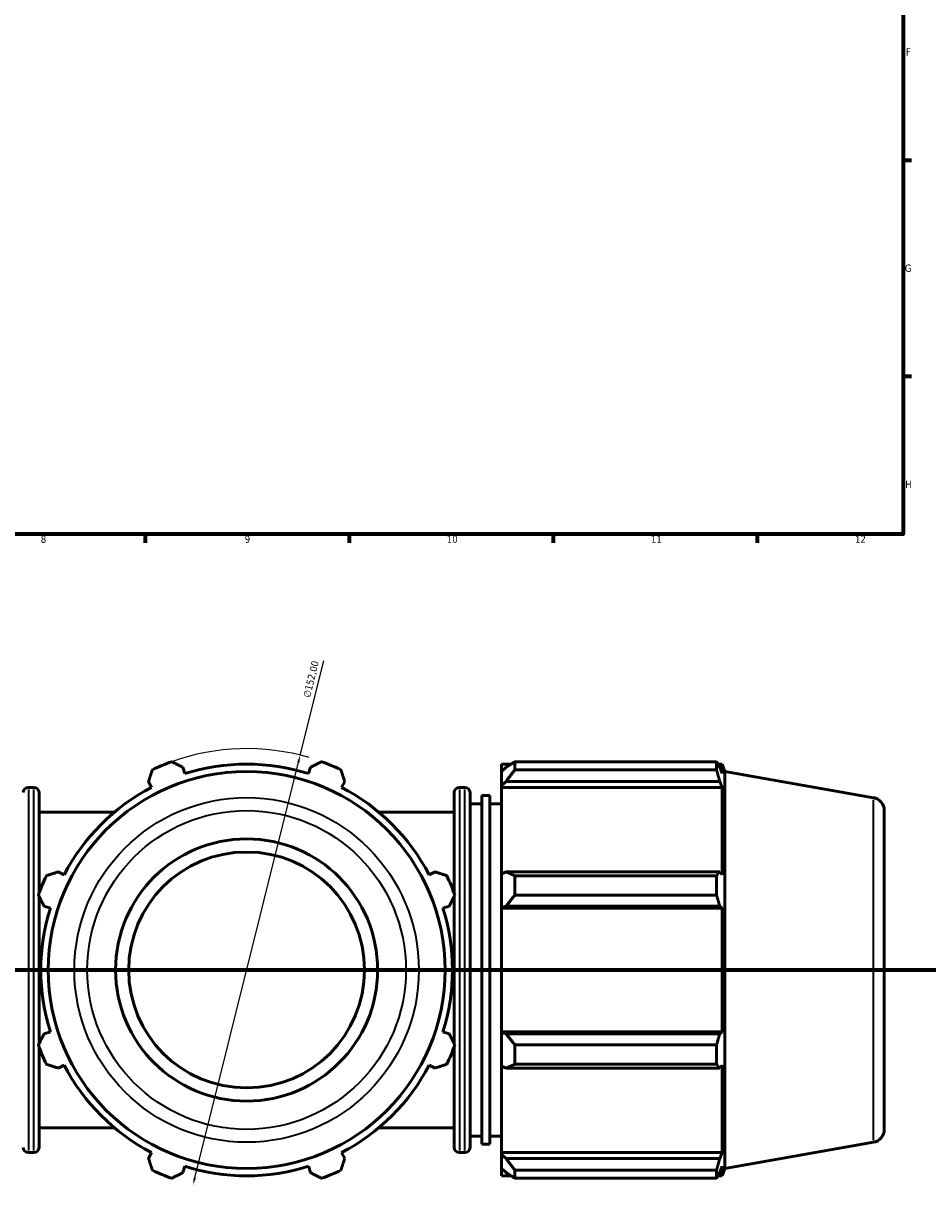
# Model space of a CAD drawing. Header units: millimetres. Extents: x 0 to 1518, y -203 to 1413.
# Tile 4 of 11: x 519 to 829, y -203 to 195. Entities that reach past the tile are written whole.
import ezdxf

# ---------------------------------------------------------------- set-up
doc = ezdxf.new("R2010")
doc.units = ezdxf.units.MM
doc.linetypes.add('CHAIN', pattern=[0.7087, 0.4724, -0.0591, 0.1181, -0.0591])
for name, color, linetype, lineweight in [('Border (ISO)', 7, 'Continuous', 70), ('Dimension (ISO)', 7, 'Continuous', 25), ('Section Line (ISO)', 7, 'CHAIN', 70), ('Visible (ISO)', 7, 'Continuous', 50), ('Visible Narrow (ISO)', 7, 'Continuous', 35)]:
    doc.layers.add(name, color=color, linetype=linetype, lineweight=lineweight)
doc.styles.add('Note Text (ISO)', font='tahoma.ttf')
doc.dimstyles.new('Default (ISO)', dxfattribs={"dimtxt": 2.5, "dimasz": 2.5, "dimexe": 3.175, "dimexo": 0, "dimgap": 0.762, "dimtad": 1, "dimrnd": 1e-08, "dimzin": 0, "dimtxsty": 'Note Text (ISO)', "dimcen": 0.09, "dimdle": 10, "dimclrd": 256, "dimclre": 256, "dimclrt": 232, "dimazin": 0, "dimtfac": 1.40208, "dimtmove": 0, "dimatfit": 3, "dimfxl": 1, "dimtolj": 1, "dimtzin": 0, "dimlwd": -1, "dimlwe": -1, "dimarcsym": 0})

# ---------------------------------------------------------------- blocks, each defined once
blk = doc.blocks.new('Borders Default Border')
at = {"layer": 'Border (ISO)'}
for p, q in [((821, 148.5), (823.9, 148.5)), ((821, 74.25), (823.9, 74.25)), ((560.67, 20), (560.67, 17.1)), ((630.75, 20), (630.75, 17.1)), ((700.83, 20), (700.83, 17.1)), ((770.92, 20), (770.92, 17.1))]:
    blk.add_line(p, q, dxfattribs=at)
at = {"layer": 'Border (ISO)', "flags": 128}
blk.add_lwpolyline([(20, 20), (20, 574), (821, 574), (821, 20), (20, 20)], dxfattribs=at)
at = {"layer": 'Border (ISO)', "color": 232, "true_color": 0xca0064, "char_height": 2.5, "attachment_point": 7, "style": 'Note Text (ISO)'}
for s, insert in [('F', (822, 184.38)), ('G', (821.61, 110.08)), ('H', (821.74, 35.88)), ('8', (524.81, 17.04)), ('9', (594.88, 17.05)), ('10', (664.29, 17.05)), ('11', (734.37, 17.1)), ('12', (804.46, 17.1))]:
    blk.add_mtext(s, dxfattribs=dict(at, insert=insert))
blk = doc.blocks.new('2dTransSection0')
at = {"layer": 'Section Line (ISO)', "linetype": 'CHAIN'}
blk.add_line((181.61, -129.56), (1077.77, -129.56), dxfattribs=at)
blk = doc.blocks.new('*D15')
at = {"layer": 'Defpoints', "color": 0, "transparency": 16777216}
for p in [(613.92, -55.82), (577.14, -203.31)]:
    blk.add_point(p, dxfattribs=at)
at = {"layer": 'Dimension (ISO)', "transparency": 16777216}
for p, q in [((613.92, -55.82), (622, -23.43)), ((577.75, -200.88), (613.32, -58.25))]:
    blk.add_line(p, q, dxfattribs=at)
blk.add_arc((595.53, -129.56), 76, 73.6038, 109.792, dxfattribs=at)
for points in [[(612.91, -58.15), (613.72, -58.35), (613.92, -55.82)], [(577.34, -200.78), (578.15, -200.98), (577.14, -203.31)]]:
    blk.add_solid(points, dxfattribs=at)
at = {"layer": 'Dimension (ISO)', "color": 232, "true_color": 0xca0064, "transparency": 16777216, "insert": (614.85, -35.68), "char_height": 2.5, "attachment_point": 1, "rotation": 75.9974, "style": 'Note Text (ISO)'}
blk.add_mtext('\\A1;∅152,00', dxfattribs=at)

msp = doc.modelspace()

# ---------------------------------------------------------------- linework, layer by layer
at = {"layer": 'Visible (ISO)'}
for p, q in [((683.131, -58.883), (683.131, -61.43)), ((683.131, -58.883), (686.367, -58.883)), ((687.691, -58.053), (687.691, -60.801)), ((687.691, -58.053), (756.925, -58.053)), ((756.925, -60.801), (756.925, -58.053)), ((757.408, -58.883), (758.862, -58.883)), ((758.862, -62.155), (758.862, -58.883)), ((759.781, -61.409), (758.862, -58.883)), ((574.277, -62.155), (573.592, -59.98)), ((617.471, -59.98), (616.785, -62.155)), ((684.651, -59.98), (683.131, -61.43)), ((683.131, -66.195), (683.131, -61.43)), ((756.925, -60.801), (687.691, -60.801)), ((758.862, -62.155), (758.032, -59.98)), ((759.781, -197.717), (759.781, -61.409)), ((810.813, -70.408), (759.781, -61.409)), ((522.431, -66.863), (520.598, -66.863)), ((561.842, -64.847), (562.895, -66.869)), ((628.168, -66.869), (629.22, -64.847)), ((668.631, -66.863), (670.465, -66.863)), ((683.131, -66.195), (684.651, -64.847)), ((683.131, -66.869), (683.131, -66.195)), ((683.131, -66.869), (683.131, -96.576)), ((683.131, -66.869), (758.862, -66.869)), ((684.651, -64.847), (758.032, -64.847)), ((758.032, -64.847), (758.862, -66.869)), ((758.862, -96.927), (758.862, -66.869)), ((524.231, -68.663), (524.231, -103.252)), ((666.831, -103.252), (666.831, -68.663)), ((672.265, -68.663), (672.265, -190.463)), ((676.34, -189.413), (676.34, -69.713)), ((676.34, -69.713), (679.056, -69.713)), ((679.056, -189.413), (679.056, -69.713)), ((550.106, -75.413), (524.231, -75.413)), ((666.831, -75.413), (640.956, -75.413)), ((672.265, -72.563), (676.34, -72.563)), ((679.056, -72.563), (683.131, -72.563)), ((814.531, -74.839), (814.531, -184.287)), ((532.837, -96.927), (530.815, -95.874)), ((660.248, -95.874), (658.225, -96.927)), ((684.651, -95.874), (683.131, -96.576)), ((683.131, -108.081), (683.131, -96.576)), ((758.032, -95.874), (684.651, -95.874)), ((687.691, -97.195), (687.691, -103.829)), ((687.691, -97.195), (756.925, -97.195)), ((756.925, -103.829), (756.925, -97.195)), ((758.862, -96.927), (758.032, -95.874)), ((524.231, -104.244), (524.231, -154.883)), ((525.948, -107.624), (528.123, -108.309)), ((662.94, -108.309), (665.114, -107.624)), ((666.831, -154.883), (666.831, -104.244)), ((683.131, -108.081), (684.651, -107.624)), ((684.651, -107.624), (758.032, -107.624)), ((756.925, -103.829), (687.691, -103.829)), ((758.032, -107.624), (758.862, -108.309)), ((683.131, -108.309), (683.131, -108.081)), ((683.131, -108.309), (683.131, -150.817)), ((683.131, -108.309), (758.862, -108.309)), ((758.862, -150.817), (758.862, -108.309)), ((528.123, -150.817), (525.948, -151.503)), ((665.114, -151.503), (662.94, -150.817)), ((683.131, -151.046), (683.131, -150.817)), ((683.131, -150.817), (758.862, -150.817)), ((683.131, -162.551), (683.131, -151.046)), ((684.651, -151.503), (683.131, -151.046)), ((758.032, -151.503), (684.651, -151.503)), ((758.862, -150.817), (758.032, -151.503)), ((687.691, -155.297), (687.691, -161.932)), ((687.691, -155.297), (756.925, -155.297)), ((756.925, -161.932), (756.925, -155.297)), ((524.231, -155.875), (524.231, -190.463)), ((666.831, -190.463), (666.831, -155.875)), ((530.815, -163.253), (532.837, -162.2)), ((658.225, -162.2), (660.248, -163.253)), ((683.131, -162.551), (683.131, -192.257)), ((683.131, -162.551), (684.651, -163.253)), ((684.651, -163.253), (758.032, -163.253)), ((756.925, -161.932), (687.691, -161.932)), ((758.032, -163.253), (758.862, -162.2)), ((758.862, -192.257), (758.862, -162.2)), ((550.106, -183.713), (524.231, -183.713)), ((666.831, -183.713), (640.956, -183.713)), ((672.265, -186.563), (676.34, -186.563)), ((679.056, -186.563), (683.131, -186.563)), ((676.34, -189.413), (679.056, -189.413)), ((810.813, -188.719), (759.781, -197.717)), ((522.431, -192.263), (520.598, -192.263)), ((562.895, -192.257), (561.842, -194.28)), ((629.22, -194.28), (628.168, -192.257)), ((668.631, -192.263), (670.465, -192.263)), ((683.131, -192.931), (683.131, -192.257)), ((683.131, -192.257), (758.862, -192.257)), ((683.131, -197.697), (683.131, -192.931)), ((684.651, -194.28), (683.131, -192.931)), ((758.032, -194.28), (684.651, -194.28)), ((758.862, -192.257), (758.032, -194.28)), ((573.592, -199.147), (574.277, -196.972)), ((616.785, -196.972), (617.471, -199.147)), ((683.131, -197.697), (683.131, -200.243)), ((683.131, -197.697), (684.651, -199.147)), ((687.691, -198.326), (687.691, -201.074)), ((687.691, -198.326), (756.925, -198.326)), ((756.925, -201.074), (756.925, -198.326)), ((758.032, -199.147), (758.862, -196.972)), ((758.862, -200.243), (758.862, -196.972)), ((759.781, -197.717), (758.862, -200.243)), ((683.131, -200.243), (686.367, -200.243)), ((756.925, -201.074), (687.691, -201.074)), ((757.408, -200.243), (758.862, -200.243))]:
    msp.add_line(p, q, dxfattribs=at)
for radius in [68.154, 45, 40.5]:
    msp.add_circle((595.531, -129.563), radius, dxfattribs=at)
for centre, radius, start, end in [((595.531, -129.563), 76, 109.79198, 115.20802), ((595.531, -129.563), 70.68, 72.5, 107.5), ((595.531, -129.563), 76, 64.79198, 70.20802), ((520.598, -68.663), 1.8, 90, 180), ((522.431, -68.663), 1.8, 0, 90), ((595.531, -129.563), 70.68, 117.5, 152.5), ((595.531, -129.563), 70.68, 27.5, 62.5), ((668.631, -68.663), 1.8, 90, 180), ((670.465, -68.663), 1.8, 0, 90), ((810.031, -74.839), 4.5, 0, 80), ((595.531, -129.563), 76, 154.79198, 160.20802), ((595.531, -129.563), 76, 19.79198, 25.20802), ((595.531, -129.563), 70.68, 162.5, 197.5), ((595.531, -129.563), 70.68, 342.5, 17.5), ((595.531, -129.563), 76, 199.79198, 205.20802), ((595.531, -129.563), 76, 334.79198, 340.20802), ((595.531, -129.563), 70.68, 207.5, 242.5), ((595.531, -129.563), 70.68, 297.5, 332.5), ((810.031, -184.287), 4.5, 280, 0), ((520.598, -190.463), 1.8, 180, 270), ((522.431, -190.463), 1.8, 270, 0), ((668.631, -190.463), 1.8, 180, 270), ((670.465, -190.463), 1.8, 270, 0), ((595.531, -129.563), 76, 244.79198, 250.20802), ((595.531, -129.563), 70.68, 252.5, 287.5), ((595.531, -129.563), 76, 289.79198, 295.20802)]:
    msp.add_arc(centre, radius, start, end, dxfattribs=at)
for points, weights in [([(569.797, -58.053), (571.733, -59.036), (573.592, -59.98)], [1, 1.00113226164, 1.00144762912]), ([(617.471, -59.98), (619.329, -59.036), (621.265, -58.053)], [1.00144762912, 1.00113226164, 1]), ([(687.691, -58.053), (686.11, -59.036), (684.651, -59.98)], [1.01674877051, 1.01187726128, 1.00620702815]), ([(756.925, -58.053), (757.501, -59.036), (758.032, -59.98)], [1, 1.00113226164, 1.00144762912]), ([(561.842, -64.847), (562.489, -62.865), (563.162, -60.801)], [1.00144762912, 1.00113226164, 1]), ([(627.9, -60.801), (628.574, -62.865), (629.22, -64.847)], [1, 1.00113226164, 1.00144762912]), ([(684.651, -64.847), (686.11, -62.865), (687.691, -60.801)], [1.00620702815, 1.01187726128, 1.01674877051]), ([(758.032, -64.847), (757.501, -62.865), (756.925, -60.801)], [1.00144762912, 1.00113226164, 1]), ([(526.769, -97.195), (528.833, -96.521), (530.815, -95.874)], [1, 1.00113226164, 1.00144762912]), ([(660.248, -95.874), (662.229, -96.521), (664.294, -97.195)], [1.00144762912, 1.00113226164, 1]), ([(687.691, -97.195), (686.11, -96.521), (684.651, -95.874)], [1.01674877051, 1.01187726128, 1.00620702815]), ([(756.925, -97.195), (757.501, -96.521), (758.032, -95.874)], [1, 1.00113226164, 1.00144762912]), ([(525.948, -107.624), (525.004, -105.765), (524.021, -103.829)], [1.00144762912, 1.00113226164, 1]), ([(667.042, -103.829), (666.058, -105.765), (665.114, -107.624)], [1, 1.00113226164, 1.00144762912]), ([(684.651, -107.624), (686.11, -105.765), (687.691, -103.829)], [1.00620702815, 1.01187726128, 1.01674877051]), ([(758.032, -107.624), (757.501, -105.765), (756.925, -103.829)], [1.00144762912, 1.00113226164, 1]), ([(524.021, -155.297), (525.004, -153.361), (525.948, -151.503)], [1, 1.00113226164, 1.00144762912]), ([(665.114, -151.503), (666.058, -153.361), (667.042, -155.297)], [1.00144762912, 1.00113226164, 1]), ([(687.691, -155.297), (686.11, -153.361), (684.651, -151.503)], [1.01674877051, 1.01187726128, 1.00620702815]), ([(756.925, -155.297), (757.501, -153.361), (758.032, -151.503)], [1, 1.00113226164, 1.00144762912]), ([(530.815, -163.253), (528.833, -162.606), (526.769, -161.932)], [1.00144762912, 1.00113226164, 1]), ([(664.294, -161.932), (662.229, -162.606), (660.248, -163.253)], [1, 1.00113226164, 1.00144762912]), ([(684.651, -163.253), (686.11, -162.606), (687.691, -161.932)], [1.00620702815, 1.01187726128, 1.01674877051]), ([(758.032, -163.253), (757.501, -162.606), (756.925, -161.932)], [1.00144762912, 1.00113226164, 1]), ([(563.162, -198.326), (562.489, -196.261), (561.842, -194.28)], [1, 1.00113226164, 1.00144762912]), ([(629.22, -194.28), (628.574, -196.261), (627.9, -198.326)], [1.00144762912, 1.00113226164, 1]), ([(687.691, -198.326), (686.11, -196.261), (684.651, -194.28)], [1.01674877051, 1.01187726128, 1.00620702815]), ([(756.925, -198.326), (757.501, -196.261), (758.032, -194.28)], [1, 1.00113226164, 1.00144762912]), ([(573.592, -199.147), (571.733, -200.091), (569.797, -201.074)], [1.00144762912, 1.00113226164, 1]), ([(621.265, -201.074), (619.329, -200.091), (617.471, -199.147)], [1, 1.00113226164, 1.00144762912]), ([(684.651, -199.147), (686.11, -200.091), (687.691, -201.074)], [1.00620702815, 1.01187726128, 1.01674877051]), ([(758.032, -199.147), (757.501, -200.091), (756.925, -201.074)], [1.00144762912, 1.00113226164, 1])]:
    msp.add_rational_spline(points, weights, degree=2, dxfattribs=at)
at = {"layer": 'Visible Narrow (ISO)'}
for p, q in [((520.598, -67.635), (520.598, -191.491)), ((522.431, -191.491), (522.431, -67.635)), ((668.631, -67.635), (668.631, -191.491)), ((670.465, -191.491), (670.465, -67.635)), ((810.813, -187.991), (810.813, -71.136))]:
    msp.add_line(p, q, dxfattribs=at)
for radius in [59.156, 54.724]:
    msp.add_circle((595.531, -129.563), radius, dxfattribs=at)

# ---------------------------------------------------------------- block references
msp.add_blockref('Borders Default Border', (0, 0))
at = {"layer": 'Section Line (ISO)'}
msp.add_blockref('2dTransSection0', (0, 0), dxfattribs=at)

# ---------------------------------------------------------------- dimensions: what is measured, and where the dimension line sits
at = {"layer": 'Dimension (ISO)'}
dim = msp.add_diameter_dim_2p(p1=(577.142, -203.305), p2=(613.921, -55.822), dimstyle='Default (ISO)', override={"dimdec": 2, "dimlfac": 1, "dimtp": 0, "dimtm": 0, "dimtdec": 2, "dimatfit": 2}, dxfattribs=at)
dim.commit()
dim.dimension.update_dxf_attribs({"geometry": '*D15', "text_midpoint": (620.259, -30.406), "dimtype": 163})

doc.saveas('drawing.dxf')
